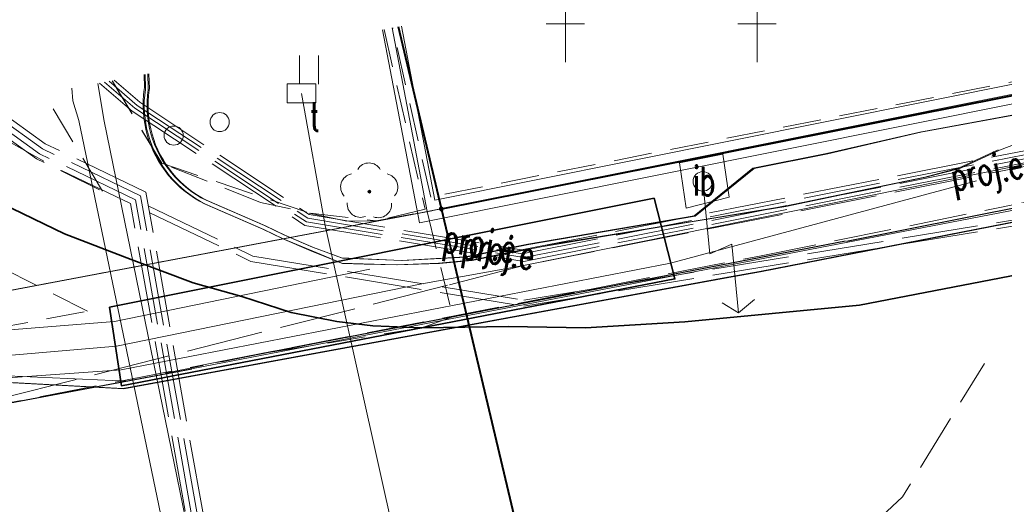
# Model space of a CAD drawing. Header units: metres. Extents: x 6567600 to 13135881, y 5574237 to 11149086.
# Tile 62 of 120: x 6567833 to 6567859, y 5574566 to 5574579. Entities that reach past the tile are written whole.
import ezdxf
from ezdxf.enums import TextEntityAlignment as Align

# ---------------------------------------------------------------- set-up
doc = ezdxf.new("R2010")
doc.units = ezdxf.units.M
for name, pattern in [('zzzxref_260316$0$_MDCP$0$L_0_03', [1, 0.5, -0.5]), ('zzzxref_260316$0$_MDCP$0$L_0_04', [1.5, 1, -0.5]), ('zzzxref_260316$0$_MDCP$0$L_2_50', [2.5, 2, -0.5]), ('zzzxref_260316$0$_MDCP$1$L_0_06', [2, 1.5, -0.5])]:
    doc.linetypes.add(name, pattern=pattern)
for name, color, linetype, lineweight in [('zzzxref_260316$0$_MDCP$0$EGB_DzialkaEwidencyjna', 7, 'Continuous', 18), ('zzzxref_260316$0$_MDCP$0$EGB_Klasouzytek', 92, 'Continuous', 18), ('zzzxref_260316$0$_MDCP$0$EGB_KonturUzytkuGruntowego', 92, 'Continuous', 18), ('zzzxref_260316$0$_MDCP$0$EGB_PunktGraniczny', 7, 'Continuous', 18), ('zzzxref_260316$0$_MDCP$0$GES_InneUrzadzeniaTowarzyszace_P', 7, 'Continuous', 18), ('zzzxref_260316$0$_MDCP$0$GES_PrzewodCieplowniczy', 212, 'Continuous', 18), ('zzzxref_260316$0$_MDCP$0$GES_PrzewodElektroenergetyczny', 1, 'Continuous', 18), ('zzzxref_260316$0$_MDCP$0$GES_PrzewodElektroenergetyczny_Projektowany', 7, 'Continuous', 18), ('zzzxref_260316$0$_MDCP$0$GES_PrzewodKanalizacyjny_Projektowany', 7, 'Continuous', 18), ('zzzxref_260316$0$_MDCP$0$GES_PrzewodTelekomunikacyjny', 30, 'Continuous', 18), ('zzzxref_260316$0$_MDCP$0$GES_UrzadzeniaTowarzyszczaceLiniowe', 7, 'Continuous', 18), ('zzzxref_260316$0$_MDCP$0$KR_ObiektKarto', 7, 'Continuous', 18), ('zzzxref_260316$0$_MDCP$0$MP_LINIE_REGULAC', 135, 'Continuous', 40), ('zzzxref_260316$0$_MDCP$0$OT_Budowle', 7, 'Continuous', 18), ('zzzxref_260316$0$_MDCP$0$OT_Komunikacja', 7, 'Continuous', 18), ('zzzxref_260316$0$_MDCP$0$OT_ZagospodarowanieTerenu', 7, 'Continuous', 18), ('zzzxref_260316$0$_MDCP$0$OT_ZagospodarowanieTerenu_P', 7, 'Continuous', 18)]:
    doc.layers.add(name, color=color, linetype=linetype, lineweight=lineweight)
doc.layers.add('zzzxref_260316$0$PR1183 Chorzów Metalowców V09_TT$0$FORMA - Arch 01 - PZT 1 Strefy', color=7, linetype='Continuous')
doc.styles.add('zzzxref_260316$0$$TD_AUDIT_GENERATED_(9E133)', font='simplex.shx')
doc.linetypes.add('zzzxref_260316$0$_MDCP$0$L_0_29_SHX', pattern='A,0,-0.25,-0.5,-0.5,-0.5,-0.5,-0.5,-0.5,-0.5,-0.5,[2,GML_DCP.shx,S=0.05,R=0,X=0,Y=0],-0.5,[3,GML_DCP.shx,S=0.05,R=0,X=0,Y=0],-0.25', length=5)

# ---------------------------------------------------------------- blocks, each defined once
blk = doc.blocks.new('zzzxref_260316$0$_MDCP$0$other_OTZL')
at = {"linetype": 'Continuous', "lineweight": 18}
blk.add_hatch(color=0, dxfattribs=at).paths.add_polyline_path([(0, -0.072, 1), (0, 0.072, 1)])
at = {"color": 0, "linetype": 'Continuous', "lineweight": 18}
blk.add_circle((0, 0), 0.0721, dxfattribs=at)
for centre, radius, start, end in [((-0.02, 0.82), 0.68, 29.5388, 149.6209), ((-0.8, 0.24), 0.7, 101.6336, 222.6141), ((0.78, 0.24), 0.7, 318.5035, 78.3664), ((-0.46, -0.64), 0.7, 175.1009, 291.5014), ((0.46, -0.66), 0.7, 249.444, 4.8991)]:
    blk.add_arc(centre, radius, start, end, dxfattribs=at)
blk = doc.blocks.new('zzzxref_260316$0$_MDCP$0$other_SUPY')
at = {"color": 0, "linetype": 'Continuous', "lineweight": 18, "flags": 128}
for points in [[(-1.2, 7), (-2.1, 6.4)], [(0, 0), (0, 3.8), (-1.2, 3.4), (-1.2, 7)], [(-1.2, 7), (-0.4, 6.4)]]:
    blk.add_lwpolyline(points, dxfattribs=at)
at = {"color": 0, "linetype": 'Continuous', "lineweight": 18}
blk.add_circle((0, 0), 0.51, dxfattribs=at)
blk = doc.blocks.new('zzzxref_260316$0$_MDCP$0$SUPW_R')
at = {"color": 0, "linetype": 'Continuous', "lineweight": 18, "flags": 128}
blk.add_lwpolyline([(0.75, 0.5), (0.75, -0.5), (-0.75, -0.5), (-0.75, 0.5)], close=True, dxfattribs=at)
blk = doc.blocks.new('zzzxref_260316$0$_MDCP$0$other_SUPP')
at = {"color": 0, "linetype": 'Continuous', "lineweight": 18}
blk.add_circle((0, 0), 0.5, dxfattribs=at)
blk = doc.blocks.new('zzzxref_260316$0$_MDCP$0$EGPG_N')
at = {"linetype": 'Continuous', "lineweight": 13}
blk.add_hatch(color=0, dxfattribs=at).paths.add_polyline_path([(0, -0.1, 1), (0, 0.1, 1)])
at = {"color": 0, "linetype": 'Continuous', "lineweight": 13}
blk.add_circle((0, 0), 0.1, dxfattribs=at)
blk = doc.blocks.new('zzzxref_260316$0$_MDCP$0$OTZT_S')
at = {"color": 0, "linetype": 'Continuous', "lineweight": 18, "flags": 128}
for points in [[(-0.5, -0.75), (-0.5, 0.75)], [(0.5, 0.75), (0.5, -0.75)]]:
    blk.add_lwpolyline(points, dxfattribs=at)
blk = doc.blocks.new('zzzxref_260316$0$_MDCP$0$OTZC_S')
at = {"color": 0, "linetype": 'Continuous', "lineweight": 18, "flags": 128}
for points in [[(0, 3), (0, 0)], [(-1, 2), (1, 2)]]:
    blk.add_lwpolyline(points, dxfattribs=at)
blk = doc.blocks.new('zzzxref_260316$0$_MDCP$0$L_0_02_2')
at = {"color": 0}
blk.add_point((0, 0), dxfattribs=at)
blk = doc.blocks.new('zzzxref_260316$0$_MDCP$0$L_0_02_1')
at = {"color": 0}
blk.add_point((0, 0), dxfattribs=at)
blk = doc.blocks.new('zzzxref_260316')
at = {"layer": 'zzzxref_260316$0$PR1183 Chorzów Metalowców V09_TT$0$FORMA - Arch 01 - PZT 1 Strefy', "linetype": 'Continuous', "lineweight": 0, "true_color": 0x577933}
h = blk.add_hatch(dxfattribs=at)
h.set_pattern_fill('ANSI31', color=77, scale=3, style=0)
h.set_pattern_definition([(45, (0, 1.2501), (-0.265165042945, 0.265165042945), [])])
h.paths.add_polyline_path([(6567829, 5574518.49), (6567842.398, 5574472.369), (6567844.165, 5574472.882), (6567846.931, 5574463.362), (6567846.967, 5574485.722), (6567835.736, 5574537.98), (6567846.642, 5574540.324), (6567844.864, 5574548.6), (6567918.571, 5574564.441), (6567935.605, 5574485.184), (6567930.975, 5574478.018), (6567931.227, 5574476.845), (6567933.57, 5574477.348, 0.216609), (6567938.884, 5574481.335), (6567921.55, 5574569.11), (6567849.267, 5574552.203), (6567830.11, 5574547.72)])
at = {"layer": 'zzzxref_260316$0$_MDCP$0$EGB_DzialkaEwidencyjna', "linetype": 'Continuous', "lineweight": 18}
for p, q in [((6567927.24, 5574590.43), (6567941.268, 5574593.214)), ((6567844.36, 5574573.98), (6567927.24, 5574590.43)), ((6567844.36, 5574573.98), (6567843.24, 5574578.729)), ((6567848.19, 5574557.83), (6567844.36, 5574573.98)), ((6567821.676, 5574569.696), (6567844.114, 5574573.934)), ((6567844.418, 5574573.737), (6567848.132, 5574558.073)), ((6567870.09, 5574563.29), (6567848.19, 5574557.83))]:
    blk.add_line(p, q, dxfattribs=at)
at = {"layer": 'zzzxref_260316$0$_MDCP$0$EGB_Klasouzytek', "lineweight": 18}
for points in [[(6567927.24, 5574590.43), (6567844.36, 5574573.98)], [(6567843.24, 5574578.729), (6567844.36, 5574573.98)], [(6567810.41, 5574567.57), (6567821.43, 5574569.65), (6567844.36, 5574573.98), (6567848.19, 5574557.83)]]:
    blk.add_lwpolyline(points, dxfattribs=at)
at = {"layer": 'zzzxref_260316$0$_MDCP$0$EGB_KonturUzytkuGruntowego', "linetype": 'zzzxref_260316$0$_MDCP$0$L_0_03', "lineweight": 18}
for points in [[(6567844.36, 5574573.98), (6567927.24, 5574590.43)], [(6567844.36, 5574573.98), (6567843.24, 5574578.729)], [(6567844.36, 5574573.98), (6567821.43, 5574569.65)]]:
    blk.add_lwpolyline(points, dxfattribs=at)
at = {"layer": 'zzzxref_260316$0$_MDCP$0$EGB_PunktGraniczny'}
blk.add_point((6567844.36, 5574573.98), dxfattribs=at)
at = {"layer": 'zzzxref_260316$0$_MDCP$0$GES_PrzewodCieplowniczy', "color": 212, "linetype": 'Continuous', "lineweight": 18}
for points in [[(6567840.21, 5574493.42), (6567838.21, 5574503.22), (6567835.81, 5574514.93), (6567835.68, 5574515.72), (6567835.53, 5574516.45), (6567833.32, 5574528.21), (6567831.32, 5574539.11), (6567831.19, 5574539.86), (6567831.31, 5574540.06), (6567831.53, 5574540.16), (6567832.13, 5574540.28), (6567841.07, 5574541.69), (6567841.7, 5574541.79), (6567841.9, 5574541.97), (6567842.01, 5574542.23), (6567841.92, 5574542.82), (6567840.56, 5574549.05), (6567834.9, 5574576.29), (6567834.74, 5574576.8), (6567834.714, 5574577.126)], [(6567835.395, 5574577.254), (6567835.56, 5574576.27), (6567841.12, 5574549.13), (6567842.56, 5574542.47), (6567842.66, 5574541.85), (6567842.59, 5574541.6), (6567842.37, 5574541.42), (6567841.76, 5574541.31), (6567832.56, 5574539.84), (6567831.99, 5574539.72), (6567831.81, 5574539.63), (6567831.65, 5574539.49), (6567831.8, 5574538.65), (6567833.77, 5574527.9), (6567835.97, 5574516.03), (6567836.07, 5574515.32), (6567836.27, 5574514.58), (6567838.64, 5574502.84), (6567840.62, 5574493.53)]]:
    blk.add_lwpolyline(points, dxfattribs=at)
at = {"layer": 'zzzxref_260316$0$_MDCP$0$GES_PrzewodElektroenergetyczny', "color": 1, "linetype": 'Continuous', "lineweight": 18}
for points in [[(6567854.441, 5574575.414), (6567856.874, 5574575.978), (6567862.006, 5574576.919), (6567870.963, 5574578.849), (6567902.742, 5574585.189), (6567914.018, 5574587.483), (6567941.332, 5574592.856)], [(6567941.38, 5574592.595), (6567902.361, 5574584.882), (6567889.885, 5574582.404), (6567876.293, 5574579.69), (6567870.773, 5574578.604), (6567862.051, 5574576.703), (6567858.921, 5574575.516)], [(6567843.851, 5574572.022), (6567846.504, 5574572.507), (6567904.056, 5574584.117), (6567941.577, 5574591.503)], [(6567941.7, 5574590.826), (6567913.546, 5574584.736), (6567896.457, 5574581.162), (6567869.797, 5574575.977), (6567836.168, 5574569.49), (6567832.242, 5574569.66), (6567816.374, 5574566.316), (6567813.013, 5574566.911), (6567806.73, 5574571.862)], [(6567822.056, 5574574.745), (6567824.602, 5574570.09), (6567825.359, 5574567.886), (6567832.368, 5574569.487), (6567836.074, 5574569.29), (6567851.858, 5574572.191), (6567852.687, 5574572.343), (6567881.006, 5574577.874)], [(6567858.892, 5574575.522), (6567857.855, 5574575.043), (6567856.971, 5574574.811), (6567853.321, 5574574.054), (6567850.798, 5574573.638), (6567846.937, 5574573.008), (6567845.133, 5574572.64), (6567844.28, 5574572.563), (6567843.183, 5574572.526), (6567842.317, 5574572.548), (6567841.752, 5574572.563), (6567840.955, 5574572.89), (6567840.204, 5574573.209), (6567839.7, 5574573.454), (6567838.18, 5574574.113), (6567838.046, 5574574.183), (6567837.917, 5574574.261), (6567837.791, 5574574.344), (6567837.67, 5574574.434), (6567837.555, 5574574.531), (6567837.445, 5574574.633), (6567837.34, 5574574.74), (6567837.24, 5574574.853), (6567837.147, 5574574.971), (6567837.061, 5574575.095), (6567836.98, 5574575.222), (6567836.907, 5574575.352), (6567836.841, 5574575.487), (6567836.782, 5574575.625), (6567836.729, 5574575.766), (6567836.684, 5574575.91), (6567836.647, 5574576.055), (6567836.618, 5574576.204), (6567836.597, 5574576.352), (6567836.582, 5574576.502), (6567836.578, 5574576.652), (6567836.579, 5574576.795), (6567836.59, 5574576.953), (6567836.607, 5574577.101), (6567836.612, 5574577.135), (6567836.601, 5574577.481)], [(6567858.921, 5574575.516), (6567857.884, 5574575.036), (6567857.003, 5574574.804), (6567853.35, 5574574.047), (6567850.827, 5574573.632), (6567846.965, 5574572.994), (6567845.161, 5574572.632), (6567844.308, 5574572.556), (6567843.211, 5574572.519), (6567842.345, 5574572.541), (6567841.78, 5574572.556), (6567840.983, 5574572.883), (6567840.233, 5574573.202), (6567839.729, 5574573.447), (6567838.208, 5574574.106), (6567838.074, 5574574.176), (6567837.945, 5574574.254), (6567837.819, 5574574.337), (6567837.699, 5574574.428), (6567837.584, 5574574.524), (6567837.473, 5574574.626), (6567837.369, 5574574.733), (6567837.268, 5574574.846), (6567837.176, 5574574.964), (6567837.089, 5574575.088), (6567837.009, 5574575.215), (6567836.936, 5574575.345), (6567836.869, 5574575.48), (6567836.81, 5574575.618), (6567836.758, 5574575.76), (6567836.713, 5574575.903), (6567836.676, 5574576.048), (6567836.647, 5574576.197), (6567836.626, 5574576.345), (6567836.611, 5574576.495), (6567836.606, 5574576.646), (6567836.607, 5574576.782), (6567836.607, 5574576.795), (6567836.618, 5574576.946), (6567836.635, 5574577.094), (6567836.641, 5574577.128), (6567836.63, 5574577.486)], [(6567836.701, 5574577.499), (6567836.712, 5574577.129), (6567836.706, 5574577.087), (6567836.689, 5574576.943), (6567836.679, 5574576.794), (6567836.678, 5574576.654), (6567836.682, 5574576.508), (6567836.696, 5574576.364), (6567836.717, 5574576.22), (6567836.745, 5574576.078), (6567836.781, 5574575.937), (6567836.824, 5574575.799), (6567836.874, 5574575.662), (6567836.931, 5574575.529), (6567836.996, 5574575.399), (6567837.066, 5574575.273), (6567837.144, 5574575.15), (6567837.228, 5574575.031), (6567837.317, 5574574.917), (6567837.414, 5574574.808), (6567837.515, 5574574.704), (6567837.621, 5574574.606), (6567837.732, 5574574.513), (6567837.848, 5574574.426), (6567837.97, 5574574.345), (6567838.094, 5574574.271), (6567838.222, 5574574.204), (6567839.742, 5574573.544), (6567840.246, 5574573.301), (6567840.992, 5574572.983), (6567841.751, 5574572.704), (6567843.314, 5574572.638), (6567844.977, 5574572.727), (6567846.614, 5574573.058), (6567850.951, 5574573.801), (6567852.488, 5574575.041), (6567854.412, 5574575.421)], [(6567836.729, 5574577.505), (6567836.741, 5574577.122), (6567836.735, 5574577.08), (6567836.717, 5574576.936), (6567836.707, 5574576.792), (6567836.707, 5574576.782), (6567836.706, 5574576.647), (6567836.711, 5574576.501), (6567836.725, 5574576.357), (6567836.746, 5574576.213), (6567836.774, 5574576.071), (6567836.809, 5574575.93), (6567836.852, 5574575.792), (6567836.903, 5574575.655), (6567836.96, 5574575.522), (6567837.024, 5574575.392), (6567837.095, 5574575.266), (6567837.172, 5574575.143), (6567837.256, 5574575.024), (6567837.346, 5574574.91), (6567837.442, 5574574.801), (6567837.543, 5574574.698), (6567837.65, 5574574.599), (6567837.761, 5574574.506), (6567837.877, 5574574.419), (6567837.998, 5574574.338), (6567838.123, 5574574.264), (6567838.251, 5574574.197), (6567839.77, 5574573.537), (6567840.275, 5574573.294), (6567841.02, 5574572.976), (6567841.779, 5574572.697), (6567843.342, 5574572.631), (6567845.005, 5574572.72), (6567846.642, 5574573.051), (6567850.98, 5574573.794), (6567852.517, 5574575.034), (6567854.441, 5574575.414)], [(6567806.032, 5574571.731), (6567812.677, 5574566.511), (6567815.844, 5574565.821), (6567824.712, 5574567.844), (6567824.96, 5574567.901), (6567825.301, 5574567.978), (6567831.944, 5574569.494), (6567836.004, 5574569.78), (6567850.342, 5574572.562), (6567858.325, 5574574.715)], [(6567822.033, 5574574.741), (6567824.573, 5574570.096), (6567824.614, 5574569.975), (6567824.883, 5574569.193), (6567825.12, 5574568.504), (6567825.301, 5574567.978), (6567825.33, 5574567.893), (6567832.34, 5574569.494), (6567836.046, 5574569.297), (6567851.829, 5574572.198)], [(6567808.205, 5574572.14), (6567813.521, 5574567.544), (6567815.626, 5574567.119), (6567824.469, 5574569.101), (6567824.749, 5574569.163), (6567824.883, 5574569.193), (6567827.059, 5574569.681), (6567831.794, 5574570.72), (6567835.828, 5574571.046), (6567842.49, 5574572.406)], [(6567807.121, 5574571.936), (6567811.964, 5574568.067), (6567813.088, 5574567.068), (6567815.78, 5574566.586), (6567823.795, 5574568.2), (6567824.616, 5574568.388), (6567824.869, 5574568.446), (6567825.12, 5574568.504), (6567831.924, 5574570.064), (6567835.883, 5574570.397), (6567843.851, 5574572.022)]]:
    blk.add_lwpolyline(points, dxfattribs=at)
at = {"layer": 'zzzxref_260316$0$_MDCP$0$GES_PrzewodElektroenergetyczny', "color": 1, "linetype": 'Continuous', "lineweight": 18, "flags": 128}
for points in [[(6567854.412, 5574575.421), (6567856.845, 5574575.984), (6567861.976, 5574576.925), (6567870.933, 5574578.855), (6567902.711, 5574585.194), (6567913.987, 5574587.488)], [(6567851.829, 5574572.198), (6567852.658, 5574572.35), (6567880.97, 5574577.88)]]:
    blk.add_lwpolyline(points, dxfattribs=at)
at = {"layer": 'zzzxref_260316$0$_MDCP$0$GES_PrzewodElektroenergetyczny_Projektowany', "color": 1, "linetype": 'zzzxref_260316$0$_MDCP$0$L_2_50', "lineweight": 18}
for points in [[(6567835.57, 5574577.287), (6567836.36, 5574576.61), (6567840.84, 5574573.64), (6567846.51, 5574572.71), (6567910.21, 5574585.28), (6567938.72, 5574590.9), (6567941.584, 5574591.465)], [(6567835.687, 5574577.309), (6567836.42, 5574576.68), (6567840.87, 5574573.74), (6567846.47, 5574572.81), (6567910.19, 5574585.38), (6567938.7, 5574591), (6567941.566, 5574591.566)], [(6567835.82, 5574577.334), (6567836.49, 5574576.76), (6567840.91, 5574573.83), (6567846.45, 5574572.91), (6567907.11, 5574584.87), (6567938.68, 5574591.1), (6567941.548, 5574591.666)], [(6567941.601, 5574591.372), (6567938.76, 5574590.8), (6567914.57, 5574585.93), (6567846.504, 5574572.507), (6567844.52, 5574571.99), (6567821.82, 5574566.24), (6567812.21, 5574565.66), (6567801.39, 5574565.29), (6567790.924, 5574562.714)], [(6567836.71, 5574574.06), (6567839.44, 5574572.75), (6567846.51, 5574571.6), (6567864.66, 5574574.57), (6567902.69, 5574583.47), (6567941.64, 5574591.154)], [(6567836.75, 5574573.88), (6567839.39, 5574572.61), (6567846.51, 5574571.44), (6567864.69, 5574574.42), (6567902.72, 5574583.32), (6567941.668, 5574591.002)], [(6567835.437, 5574577.262), (6567836.29, 5574576.53), (6567840.8, 5574573.55), (6567846.51, 5574572.61), (6567914.55, 5574586.03), (6567915.66, 5574586.39)], [(6567845.68, 5574439.84), (6567840.19, 5574462.85), (6567835.66, 5574481.07), (6567834.95, 5574484.54), (6567834.05, 5574490.99), (6567831.43, 5574502.77), (6567830.63, 5574506.04), (6567829.56, 5574510.76), (6567828.06, 5574518.04), (6567827.51, 5574522.9), (6567827.23, 5574530.3), (6567826.89, 5574535.46), (6567826.99, 5574541.55), (6567830.8, 5574547.4), (6567832.52, 5574549.58), (6567838.98, 5574558.71), (6567836.25, 5574574.12), (6567833.79, 5574575.29), (6567831.956, 5574576.607)], [(6567845.79, 5574439.99), (6567840.33, 5574462.89), (6567835.8, 5574481.1), (6567835.1, 5574484.56), (6567834.2, 5574491.02), (6567831.58, 5574502.8), (6567830.78, 5574506.07), (6567829.7, 5574510.79), (6567828.21, 5574518.06), (6567827.66, 5574522.91), (6567827.38, 5574530.31), (6567827.04, 5574535.46), (6567827.14, 5574541.51), (6567830.92, 5574547.31), (6567832.64, 5574549.49), (6567839.14, 5574558.67), (6567836.38, 5574574.22), (6567833.87, 5574575.42), (6567832.16, 5574576.645)], [(6567845.91, 5574440.13), (6567840.48, 5574462.92), (6567835.95, 5574481.13), (6567835.25, 5574484.59), (6567834.35, 5574491.04), (6567831.72, 5574502.84), (6567830.92, 5574506.11), (6567829.85, 5574510.82), (6567828.36, 5574518.08), (6567827.81, 5574522.92), (6567827.53, 5574530.32), (6567827.19, 5574535.47), (6567827.29, 5574541.46), (6567831.04, 5574547.22), (6567832.76, 5574549.39), (6567839.3, 5574558.64), (6567836.51, 5574574.32), (6567833.95, 5574575.55), (6567832.368, 5574576.684)], [(6567846.03, 5574440.28), (6567840.62, 5574462.96), (6567836.09, 5574481.17), (6567835.4, 5574484.61), (6567834.5, 5574491.07), (6567831.87, 5574502.87), (6567831.07, 5574506.14), (6567830, 5574510.85), (6567828.5, 5574518.11), (6567827.96, 5574522.93), (6567827.68, 5574530.33), (6567827.34, 5574535.47), (6567827.44, 5574541.42), (6567831.16, 5574547.14), (6567832.88, 5574549.3), (6567839.46, 5574558.6), (6567836.65, 5574574.42), (6567834.02, 5574575.68), (6567832.567, 5574576.722)]]:
    blk.add_lwpolyline(points, dxfattribs=at)
at = {"layer": 'zzzxref_260316$0$_MDCP$0$GES_PrzewodKanalizacyjny_Projektowany', "color": 36, "linetype": 'zzzxref_260316$0$_MDCP$1$L_0_06', "lineweight": 18, "flags": 128}
blk.add_lwpolyline([(6567851.21, 5574561.61), (6567856.39, 5574566.47), (6567858.53, 5574569.95)], dxfattribs=at)
at = {"layer": 'zzzxref_260316$0$_MDCP$0$GES_PrzewodTelekomunikacyjny', "color": 30, "linetype": 'Continuous', "lineweight": 18, "flags": 128}
blk.add_lwpolyline([(6567840.706, 5574576.993), (6567841.33, 5574573.551), (6567843.613, 5574563.28), (6567869.778, 5574567.833), (6567886.856, 5574570.805)], dxfattribs=at)
at = {"layer": 'zzzxref_260316$0$_MDCP$0$GES_UrzadzeniaTowarzyszczaceLiniowe', "color": 7, "linetype": 'Continuous', "lineweight": 35, "flags": 128}
blk.add_lwpolyline([(6567835.698, 5574571.421), (6567849.91, 5574574.26), (6567850.452, 5574572.154), (6567836.01, 5574569.37), (6567835.698, 5574571.421)], dxfattribs=at)
at = {"layer": 'zzzxref_260316$0$_MDCP$0$MP_LINIE_REGULAC', "linetype": 'Continuous'}
for points in [[(6567844.36, 5574573.98), (6567934.21, 5574591.81), (6567941.275, 5574593.175)], [(6567822.725, 5574553.2), (6567826.384, 5574557.65), (6567847.196, 5574562.02), (6567843.244, 5574578.73)]]:
    blk.add_lwpolyline(points, dxfattribs=at)
at = {"layer": 'zzzxref_260316$0$_MDCP$0$OT_Budowle', "linetype": 'Continuous', "lineweight": 18}
for p, q in [((6567861.431, 5574577.665), (6567886.441, 5574582.685)), ((6567861.529, 5574577.175), (6567886.539, 5574582.195)), ((6567842.826, 5574578.651), (6567843.792, 5574573.615)), ((6567843.317, 5574578.746), (6567844.188, 5574574.205)), ((6567844.188, 5574574.205), (6567861.431, 5574577.665)), ((6567843.792, 5574573.615), (6567861.529, 5574577.175))]:
    blk.add_line(p, q, dxfattribs=at)
at = {"layer": 'zzzxref_260316$0$_MDCP$0$OT_Budowle', "linetype": 'zzzxref_260316$0$_MDCP$0$L_0_29_SHX', "lineweight": 18}
for p, q in [((6567861.48, 5574577.42), (6567886.49, 5574582.44)), ((6567843.072, 5574578.699), (6567843.99, 5574573.91)), ((6567843.99, 5574573.91), (6567861.48, 5574577.42))]:
    blk.add_line(p, q, dxfattribs=at)
at = {"layer": 'zzzxref_260316$0$_MDCP$0$OT_Budowle', "color": 7, "linetype": 'Continuous', "lineweight": 18, "flags": 128}
blk.add_lwpolyline([(6567850.57, 5574575.18), (6567851.7, 5574575.41), (6567851.87, 5574574.29), (6567850.75, 5574574)], close=True, dxfattribs=at)
at = {"layer": 'zzzxref_260316$0$_MDCP$0$OT_Komunikacja', "color": 7, "linetype": 'zzzxref_260316$0$_MDCP$1$L_0_06', "lineweight": 18}
blk.add_lwpolyline([(6567808.795, 5574564.52), (6567812.22, 5574565.02), (6567813.716, 5574565.299), (6567818.846, 5574566.258), (6567831.918, 5574568.701), (6567838.5, 5574569.98), (6567852.66, 5574572.75), (6567861.62, 5574574.56), (6567874.02, 5574577.02), (6567892.11, 5574580.6), (6567914.54, 5574585), (6567931.33, 5574588.39), (6567941.764, 5574590.47)], dxfattribs=at)
at = {"layer": 'zzzxref_260316$0$_MDCP$0$OT_Komunikacja', "color": 7, "linetype": 'Continuous', "lineweight": 25}
blk.add_lwpolyline([(6567854.93, 5574573.143), (6567914.54, 5574585), (6567921.452, 5574586.376), (6567931.33, 5574588.39), (6567941.764, 5574590.47)], dxfattribs=at)
at = {"layer": 'zzzxref_260316$0$_MDCP$0$OT_Komunikacja', "color": 7, "linetype": 'Continuous', "lineweight": 35, "flags": 128}
blk.add_lwpolyline([(6567855.267, 5574571.468), (6567876.105, 5574575.485), (6567894.87, 5574579.39), (6567914.46, 5574582.98), (6567929.09, 5574585.82)], dxfattribs=at)
at = {"layer": 'zzzxref_260316$0$_MDCP$0$OT_Komunikacja', "color": 7, "linetype": 'zzzxref_260316$0$_MDCP$0$L_0_04', "lineweight": 18}
for points in [[(6567835.767, 5574577.324), (6567837.06, 5574575.17), (6567840.936, 5574573.868), (6567842.66, 5574573.67), (6567843.99, 5574573.91), (6567844.65, 5574571.169), (6567843.852, 5574570.883), (6567839.61, 5574570.195), (6567836.336, 5574569.527), (6567822.082, 5574566.864), (6567812.22, 5574565.02), (6567808.965, 5574564.551), (6567810.547, 5574568.148), (6567812.72, 5574572.989)], [(6567831.794, 5574576.577), (6567833.113, 5574575.715), (6567834.539, 5574574.917), (6567835.517, 5574574.444), (6567833.987, 5574576.989)], [(6567816.232, 5574572.746), (6567813.415, 5574567.242), (6567835.122, 5574571.313), (6567832.726, 5574572.53), (6567830.347, 5574574.008), (6567828.106, 5574575.688), (6567827.924, 5574575.849)]]:
    blk.add_lwpolyline(points, dxfattribs=at)
at = {"layer": 'zzzxref_260316$0$_MDCP$0$OT_Komunikacja', "color": 7, "linetype": 'Continuous', "lineweight": 35}
blk.add_lwpolyline([(6567829.848, 5574576.211), (6567830.95, 5574575.28), (6567832.887, 5574574.117), (6567834.522, 5574573.326), (6567836.265, 5574572.66), (6567837.883, 5574572.056), (6567839.153, 5574571.698), (6567840.441, 5574571.277), (6567841.631, 5574571.042), (6567842.57, 5574570.93), (6567843.852, 5574570.883), (6567846.102, 5574570.912), (6567848.118, 5574570.876), (6567850.709, 5574571.034), (6567855.267, 5574571.468)], dxfattribs=at)
at = {"layer": 'zzzxref_260316$0$_MDCP$0$OT_Komunikacja', "color": 7, "linetype": 'Continuous', "lineweight": 25, "flags": 128}
for points in [[(6567838.5, 5574569.98), (6567854.901, 5574573.15)], [(6567812.22, 5574565.02), (6567837.847, 5574569.809)]]:
    blk.add_lwpolyline(points, dxfattribs=at)
at = {"layer": 'zzzxref_260316$0$_MDCP$0$OT_ZagospodarowanieTerenu', "color": 7, "linetype": 'zzzxref_260316$0$_MDCP$0$L_0_04', "lineweight": 18}
for points in [[(6567886.318, 5574586.832), (6567887.344, 5574582.505), (6567886.63, 5574582.72), (6567844.08, 5574574.29), (6567843.09, 5574578.701)], [(6567842.862, 5574578.658), (6567843.933, 5574573.973), (6567842.66, 5574573.67)], [(6567842.66, 5574573.67), (6567841.89, 5574573.66), (6567839.64, 5574574.15), (6567837.06, 5574575.17), (6567835.769, 5574577.324)]]:
    blk.add_lwpolyline(points, dxfattribs=at)
at = {"layer": 'zzzxref_260316$0$_MDCP$0$EGB_DzialkaEwidencyjna', "linetype": 'Continuous', "xscale": 0.5, "yscale": 0.5, "zscale": 0.5}
for name, rotation in [('zzzxref_260316$0$_MDCP$0$L_0_02_2', 11.23), ('zzzxref_260316$0$_MDCP$0$L_0_02_1', 103.27)]:
    blk.add_blockref(name, (6567844.36, 5574573.98), dxfattribs=dict(at, rotation=rotation))
at = {"layer": 'zzzxref_260316$0$_MDCP$0$EGB_PunktGraniczny', "linetype": 'Continuous', "xscale": 0.5, "yscale": 0.5, "zscale": 0.5}
blk.add_blockref('zzzxref_260316$0$_MDCP$0$EGPG_N', (6567844.36, 5574573.98), dxfattribs=at)
at = {"layer": 'zzzxref_260316$0$_MDCP$0$GES_InneUrzadzeniaTowarzyszace_P', "linetype": 'Continuous', "xscale": 0.5, "yscale": 0.5, "zscale": 0.5}
for name, p in [('zzzxref_260316$0$_MDCP$0$SUPW_R', (6567840.706, 5574576.993)), ('zzzxref_260316$0$_MDCP$0$other_SUPP', (6567838.574, 5574576.245)), ('zzzxref_260316$0$_MDCP$0$other_SUPP', (6567837.374, 5574575.892))]:
    blk.add_blockref(name, p, dxfattribs=at)
at = {"layer": 'zzzxref_260316$0$_MDCP$0$GES_InneUrzadzeniaTowarzyszace_P', "linetype": 'Continuous', "xscale": 0.4999999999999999, "yscale": 0.4999999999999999, "zscale": 0.5, "rotation": 185.5146324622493}
blk.add_blockref('zzzxref_260316$0$_MDCP$0$other_SUPY', (6567851.181, 5574574.699), dxfattribs=at)
at = {"layer": 'zzzxref_260316$0$_MDCP$0$KR_ObiektKarto', "linetype": 'Continuous', "xscale": 0.5, "yscale": 0.5, "zscale": 0.5}
for name, p in [('zzzxref_260316$0$_MDCP$0$OTZC_S', (6567847.596, 5574577.809)), ('zzzxref_260316$0$_MDCP$0$OTZC_S', (6567852.596, 5574577.809)), ('zzzxref_260316$0$_MDCP$0$OTZT_S', (6567840.905, 5574577.61))]:
    blk.add_blockref(name, p, dxfattribs=at)
at = {"layer": 'zzzxref_260316$0$_MDCP$0$OT_ZagospodarowanieTerenu_P', "color": 96, "linetype": 'Continuous', "xscale": 0.5, "yscale": 0.5, "zscale": 0.5}
blk.add_blockref('zzzxref_260316$0$_MDCP$0$other_OTZL', (6567842.48, 5574574.43), dxfattribs=at)
at = {"layer": 'zzzxref_260316$0$_MDCP$0$GES_InneUrzadzeniaTowarzyszace_P', "color": 7, "lineweight": 15, "style": 'zzzxref_260316$0$$TD_AUDIT_GENERATED_(9E133)', "width": 0.66}
blk.add_text('t', height=0.75, dxfattribs=at).set_placement((6567840.931, 5574576.768), align=Align.TOP_LEFT)
at = {"layer": 'zzzxref_260316$0$_MDCP$0$GES_PrzewodElektroenergetyczny_Projektowany', "color": 1, "lineweight": 15, "style": 'zzzxref_260316$0$$TD_AUDIT_GENERATED_(9E133)', "width": 0.66}
for rotation, p in [(-348.8, (6567858.586, 5574574.992)), (-9.4, (6567845.365, 5574573.09)), (-9.4, (6567845.857, 5574572.912))]:
    blk.add_text('proj.e', height=0.75, rotation=rotation, dxfattribs=at).set_placement(p, align=Align.MIDDLE_CENTER)
at = {"layer": 'zzzxref_260316$0$_MDCP$0$OT_Budowle', "color": 7, "lineweight": 15, "style": 'zzzxref_260316$0$$TD_AUDIT_GENERATED_(9E133)', "width": 0.66}
blk.add_text('ib', height=0.75, dxfattribs=at).set_placement((6567851.22, 5574574.705), align=Align.MIDDLE_CENTER)

msp = doc.modelspace()

# ---------------------------------------------------------------- block references
at = {"ltscale": 0.5}
msp.add_blockref('zzzxref_260316', (0, 0), dxfattribs=at)

doc.saveas('drawing.dxf')
